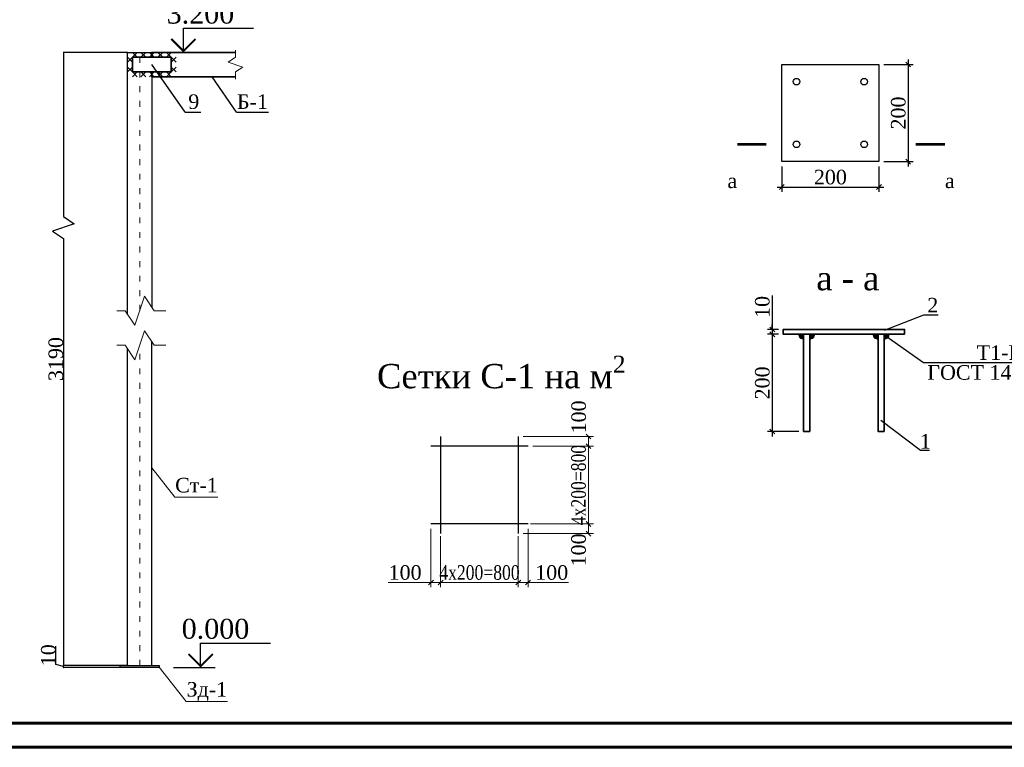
# Model space of a CAD drawing. Header units: millimetres. Extents: x 2063114 to 14983986, y -126020516 to 213791.
# Tile 16 of 256: x 2339845 to 2360128, y -1789001 to -1774023. Entities that reach past the tile are written whole.
import ezdxf
from ezdxf.enums import TextEntityAlignment as Align

# ---------------------------------------------------------------- set-up
doc = ezdxf.new("R2010")
doc.units = ezdxf.units.MM
doc.linetypes.add('ACAD_ISO03W100', pattern=[30, 12, -18])
doc.layers.get('Defpoints').update_dxf_attribs({"color": 6, "lineweight": 35})
doc.layers.add('_print', color=6, linetype='Continuous', lineweight=60, plot=False)
doc.styles.add('seviyorum', font='times.ttf')
doc.styles.get("Standard").update_dxf_attribs({"font": 'arial.ttf'})
doc.styles.add('Times New Roman', font='times.ttf')
doc.dimstyles.new('25', dxfattribs={"dimscale": 100, "dimtxt": 2.5, "dimasz": 2, "dimexe": 1.25, "dimexo": 0.625, "dimtad": 1, "dimdec": 0, "dimlfac": 0.25, "dimtxsty": 'Standard', "dimblk": 'OBLIQUE', "dimcen": 2, "dimdle": 0.008, "dimclrd": 256, "dimclre": 256, "dimclrt": 256, "dimadec": 0, "dimazin": 0, "dimtfac": 1, "dimtdec": 0, "dimtmove": 1, "dimatfit": 2, "dimfxl": 1.25, "dimarcsym": 0})
doc.dimstyles.new('50 мал', dxfattribs={"dimtxt": 250, "dimasz": 100, "dimexe": 100, "dimexo": 100, "dimgap": 50, "dimtad": 1, "dimdec": 0, "dimlfac": 0.5, "dimtxsty": 'Standard', "dimblk": 'OBLIQUE', "dimcen": 100, "dimadec": 0, "dimazin": 0, "dimtfac": 1, "dimtdec": 0, "dimtmove": 1, "dimatfit": 3, "dimldrblk": 'NONE', "dimfxl": 1, "dimlwd": 15, "dimlwe": 18, "dimarcsym": 0})
doc.dimstyles.new('Copy(2) of STANDARD', dxfattribs={"dimtxt": 250, "dimasz": 100, "dimexe": 100, "dimexo": 100, "dimgap": 50, "dimtad": 1, "dimdec": 4, "dimlfac": 0.5, "dimdsep": 46, "dimlunit": 6, "dimtxsty": 'Standard', "dimblk1": 'OBLIQUE', "dimblk2": 'OBLIQUE', "dimsah": 1, "dimcen": 250, "dimdle": 100, "dimadec": 0, "dimazin": 0, "dimtfac": 1, "dimtdec": 4, "dimtmove": 0, "dimatfit": 3, "dimldrblk": 'OBLIQUE', "dimfxl": 1, "dimtolj": 1, "dimtzin": 0, "dimarcsym": 0})

# ---------------------------------------------------------------- blocks, each defined once
blk = doc.blocks.new('_Oblique')
at = {"color": 0, "linetype": 'ByBlock', "lineweight": -2}
blk.add_line((-0.5, -0.5), (0.5, 0.5), dxfattribs=at)
blk = doc.blocks.new('*D1343')
at = {"color": 0, "lineweight": -2, "ltscale": 300, "transparency": 16777216}
for p, q in [((2357646, -1774944), (2358249, -1774944)), ((2358149, -1774844), (2358149, -1777044)), ((2357646, -1776944), (2358249, -1776944))]:
    blk.add_line(p, q, dxfattribs=at)
at = {"layer": 'Defpoints', "color": 0, "lineweight": 30, "ltscale": 300, "transparency": 16777216}
for p in [(2357546, -1774944), (2357546, -1776944), (2358149, -1776944)]:
    blk.add_point(p, dxfattribs=at)
at = {"color": 0, "lineweight": -2, "ltscale": 300, "transparency": 16777216, "xscale": 100, "yscale": 100, "zscale": 100}
for p, rotation in [((2358149, -1774944), 90), ((2358149, -1776944), 270)]:
    blk.add_blockref('_Oblique', p, dxfattribs=dict(at, rotation=rotation))
at = {"ltscale": 300, "transparency": 16777216, "insert": (2357946, -1775944), "char_height": 300, "attachment_point": 5, "rotation": 90, "style": 'Times New Roman'}
blk.add_mtext('\\A1;200', dxfattribs=at)
blk = doc.blocks.new('*D1344')
at = {"color": 0, "lineweight": -2, "ltscale": 300, "transparency": 16777216}
for p, q in [((2355546, -1777044), (2355546, -1777567)), ((2357546, -1777044), (2357546, -1777567)), ((2355446, -1777467), (2357646, -1777467))]:
    blk.add_line(p, q, dxfattribs=at)
at = {"layer": 'Defpoints', "color": 0, "lineweight": 30, "ltscale": 300, "transparency": 16777216}
for p in [(2355546, -1776944), (2357546, -1776944), (2357546, -1777467)]:
    blk.add_point(p, dxfattribs=at)
at = {"color": 0, "lineweight": -2, "ltscale": 300, "transparency": 16777216, "xscale": 100, "yscale": 100, "zscale": 100, "rotation": 180}
blk.add_blockref('_Oblique', (2355546, -1777467), dxfattribs=at)
at = {"color": 0, "lineweight": -2, "ltscale": 300, "transparency": 16777216, "xscale": 100, "yscale": 100, "zscale": 100}
blk.add_blockref('_Oblique', (2357546, -1777467), dxfattribs=at)
at = {"ltscale": 300, "transparency": 16777216, "insert": (2356546, -1777265), "char_height": 300, "attachment_point": 5, "style": 'Times New Roman'}
blk.add_mtext('\\A1;200', dxfattribs=at)
blk = doc.blocks.new('*D1345')
at = {"color": 0, "lineweight": -2, "ltscale": 300, "transparency": 16777216}
for p, q in [((2355348, -1780400), (2355348, -1782600)), ((2355474, -1780500), (2355248, -1780500)), ((2355895, -1782500), (2355248, -1782500))]:
    blk.add_line(p, q, dxfattribs=at)
at = {"layer": 'Defpoints', "color": 0, "lineweight": 30, "ltscale": 300, "transparency": 16777216}
for p in [(2355574, -1780500), (2355348, -1782500), (2355995, -1782500)]:
    blk.add_point(p, dxfattribs=at)
at = {"color": 0, "lineweight": -2, "ltscale": 300, "transparency": 16777216, "xscale": 100, "yscale": 100, "zscale": 100}
for p, rotation in [((2355348, -1780500), 90), ((2355348, -1782500), 270)]:
    blk.add_blockref('_Oblique', p, dxfattribs=dict(at, rotation=rotation))
at = {"ltscale": 300, "transparency": 16777216, "insert": (2355145, -1781500), "char_height": 300, "attachment_point": 5, "rotation": 90, "style": 'Times New Roman'}
blk.add_mtext('\\A1;200', dxfattribs=at)
blk = doc.blocks.new('*D1346')
at = {"color": 0, "lineweight": -2, "ltscale": 300, "transparency": 16777216}
for p, q in [((2355348, -1779698), (2355348, -1780400)), ((2355474, -1780400), (2355248, -1780400)), ((2355348, -1780400), (2355348, -1780300)), ((2355348, -1780400), (2355348, -1780500)), ((2355348, -1780400), (2355348, -1780500)), ((2355474, -1780500), (2355248, -1780500)), ((2355348, -1780500), (2355348, -1780600))]:
    blk.add_line(p, q, dxfattribs=at)
at = {"layer": 'Defpoints', "color": 0, "lineweight": 30, "ltscale": 300, "transparency": 16777216}
for p in [(2355574, -1780400), (2355348, -1780500), (2355574, -1780500)]:
    blk.add_point(p, dxfattribs=at)
at = {"color": 0, "lineweight": -2, "ltscale": 300, "transparency": 16777216, "xscale": 100, "yscale": 100, "zscale": 100}
for p, rotation in [((2355348, -1780400), 270), ((2355348, -1780500), 90)]:
    blk.add_blockref('_Oblique', p, dxfattribs=dict(at, rotation=rotation))
at = {"ltscale": 300, "transparency": 16777216, "insert": (2355145, -1779936), "char_height": 300, "attachment_point": 5, "rotation": 90, "style": 'Times New Roman'}
blk.add_mtext('\\A1;10', dxfattribs=at)
blk = doc.blocks.new('*D1347')
at = {"color": 0, "lineweight": 18, "ltscale": 300, "transparency": 16777216}
for p, q in [((2348517, -1784653), (2348517, -1785708)), ((2350117, -1784703), (2350117, -1785708))]:
    blk.add_line(p, q, dxfattribs=at)
at = {"color": 0, "lineweight": 15, "ltscale": 300, "transparency": 16777216}
blk.add_line((2348517, -1785608), (2350117, -1785608), dxfattribs=at)
at = {"layer": 'Defpoints', "color": 0, "lineweight": 30, "ltscale": 300, "transparency": 16777216}
for p in [(2348517, -1784553), (2350117, -1784603), (2350117, -1785608)]:
    blk.add_point(p, dxfattribs=at)
at = {"color": 0, "lineweight": 15, "ltscale": 300, "transparency": 16777216, "xscale": 100, "yscale": 100, "zscale": 100, "rotation": 180}
blk.add_blockref('_Oblique', (2348517, -1785608), dxfattribs=at)
at = {"color": 0, "lineweight": 15, "ltscale": 300, "transparency": 16777216, "xscale": 100, "yscale": 100, "zscale": 100}
blk.add_blockref('_Oblique', (2350117, -1785608), dxfattribs=at)
at = {"ltscale": 300, "transparency": 16777216, "insert": (2349317, -1785405), "char_height": 300, "attachment_point": 5, "style": 'Times New Roman'}
blk.add_mtext('{\\W0.8;4x200=800}', dxfattribs=at)
blk = doc.blocks.new('_None')
blk = doc.blocks.new('*D1348')
at = {"color": 0, "lineweight": 18, "ltscale": 300, "transparency": 16777216}
for p, q in [((2350117, -1784653), (2350117, -1785708)), ((2350317, -1784503), (2350317, -1785708))]:
    blk.add_line(p, q, dxfattribs=at)
at = {"color": 0, "lineweight": 15, "ltscale": 300, "transparency": 16777216}
for p in [(2350117, -1785608), (2351154, -1785608)]:
    blk.add_line(p, (2350317, -1785608), dxfattribs=at)
at = {"layer": 'Defpoints', "color": 0, "lineweight": 30, "ltscale": 300, "transparency": 16777216}
for p in [(2350317, -1784403), (2350117, -1784553), (2350317, -1785608)]:
    blk.add_point(p, dxfattribs=at)
at = {"color": 0, "lineweight": 15, "ltscale": 300, "transparency": 16777216, "xscale": 100, "yscale": 100, "zscale": 100, "rotation": 180}
blk.add_blockref('_Oblique', (2350117, -1785608), dxfattribs=at)
at = {"color": 0, "lineweight": 15, "ltscale": 300, "transparency": 16777216, "xscale": 100, "yscale": 100, "zscale": 100}
blk.add_blockref('_Oblique', (2350317, -1785608), dxfattribs=at)
at = {"ltscale": 300, "transparency": 16777216, "insert": (2350805, -1785405), "char_height": 300, "attachment_point": 5, "style": 'Times New Roman'}
blk.add_mtext('100', dxfattribs=at)
blk = doc.blocks.new('*D1297')
at = {"color": 0, "lineweight": 18, "ltscale": 300, "transparency": 16777216}
for p, q in [((2348317, -1784503), (2348317, -1785708)), ((2348517, -1784653), (2348517, -1785708))]:
    blk.add_line(p, q, dxfattribs=at)
at = {"color": 0, "lineweight": 15, "ltscale": 300, "transparency": 16777216}
for p in [(2347437, -1785608), (2348517, -1785608)]:
    blk.add_line(p, (2348317, -1785608), dxfattribs=at)
at = {"layer": 'Defpoints', "color": 0, "lineweight": 30, "ltscale": 300, "transparency": 16777216}
for p in [(2348317, -1784403), (2348517, -1784553), (2348317, -1785608)]:
    blk.add_point(p, dxfattribs=at)
at = {"color": 0, "lineweight": 15, "ltscale": 300, "transparency": 16777216, "xscale": 100, "yscale": 100, "zscale": 100, "rotation": 180}
blk.add_blockref('_Oblique', (2348317, -1785608), dxfattribs=at)
at = {"color": 0, "lineweight": 15, "ltscale": 300, "transparency": 16777216, "xscale": 100, "yscale": 100, "zscale": 100}
blk.add_blockref('_Oblique', (2348517, -1785608), dxfattribs=at)
at = {"ltscale": 300, "transparency": 16777216, "insert": (2347785, -1785405), "char_height": 300, "attachment_point": 5, "style": 'Times New Roman'}
blk.add_mtext('100', dxfattribs=at)
blk = doc.blocks.new('*D1298')
at = {"color": 0, "lineweight": 18, "ltscale": 300, "transparency": 16777216}
for p, q in [((2350367, -1784403), (2351663, -1784403)), ((2350217, -1784603), (2351663, -1784603))]:
    blk.add_line(p, q, dxfattribs=at)
at = {"color": 0, "lineweight": 15, "ltscale": 300, "transparency": 16777216}
blk.add_line((2351563, -1784603), (2351563, -1784403), dxfattribs=at)
at = {"layer": 'Defpoints', "color": 0, "lineweight": 30, "ltscale": 300, "transparency": 16777216}
for p in [(2350267, -1784403), (2351563, -1784403), (2350117, -1784603)]:
    blk.add_point(p, dxfattribs=at)
at = {"color": 0, "lineweight": 15, "ltscale": 300, "transparency": 16777216, "xscale": 100, "yscale": 100, "zscale": 100}
for p, rotation in [((2351563, -1784403), 90), ((2351563, -1784603), 270)]:
    blk.add_blockref('_Oblique', p, dxfattribs=dict(at, rotation=rotation))
at = {"ltscale": 300, "transparency": 16777216, "insert": (2351360, -1784938), "char_height": 300, "attachment_point": 5, "rotation": 90, "style": 'Times New Roman'}
blk.add_mtext('100', dxfattribs=at)
blk = doc.blocks.new('*D1299')
at = {"color": 0, "lineweight": 18, "ltscale": 300, "transparency": 16777216}
for p, q in [((2350417, -1782803), (2351663, -1782803)), ((2350417, -1784403), (2351663, -1784403))]:
    blk.add_line(p, q, dxfattribs=at)
at = {"color": 0, "lineweight": 15, "ltscale": 300, "transparency": 16777216}
blk.add_line((2351563, -1784403), (2351563, -1782803), dxfattribs=at)
at = {"layer": 'Defpoints', "color": 0, "lineweight": 30, "ltscale": 300, "transparency": 16777216}
for p in [(2350317, -1782803), (2351563, -1782803), (2350317, -1784403)]:
    blk.add_point(p, dxfattribs=at)
at = {"color": 0, "lineweight": 15, "ltscale": 300, "transparency": 16777216, "xscale": 100, "yscale": 100, "zscale": 100}
for p, rotation in [((2351563, -1782803), 90), ((2351563, -1784403), 270)]:
    blk.add_blockref('_Oblique', p, dxfattribs=dict(at, rotation=rotation))
at = {"ltscale": 300, "transparency": 16777216, "insert": (2351360, -1783603), "char_height": 300, "attachment_point": 5, "rotation": 90, "style": 'Times New Roman'}
blk.add_mtext('{\\W0.8;4x200=800}', dxfattribs=at)
blk = doc.blocks.new('*D1349')
at = {"color": 0, "lineweight": 18, "ltscale": 300, "transparency": 16777216}
for p, q in [((2350217, -1782603), (2351663, -1782603)), ((2350417, -1782803), (2351663, -1782803))]:
    blk.add_line(p, q, dxfattribs=at)
at = {"color": 0, "lineweight": 15, "ltscale": 300, "transparency": 16777216}
blk.add_line((2351563, -1782803), (2351563, -1782603), dxfattribs=at)
at = {"layer": 'Defpoints', "color": 0, "lineweight": 30, "ltscale": 300, "transparency": 16777216}
for p in [(2350117, -1782603), (2351563, -1782603), (2350317, -1782803)]:
    blk.add_point(p, dxfattribs=at)
at = {"color": 0, "lineweight": 15, "ltscale": 300, "transparency": 16777216, "xscale": 100, "yscale": 100, "zscale": 100}
for p, rotation in [((2351563, -1782603), 90), ((2351563, -1782803), 270)]:
    blk.add_blockref('_Oblique', p, dxfattribs=dict(at, rotation=rotation))
at = {"ltscale": 300, "transparency": 16777216, "insert": (2351362, -1782200), "char_height": 300, "attachment_point": 5, "rotation": 90, "style": 'Times New Roman'}
blk.add_mtext('100', dxfattribs=at)
blk = doc.blocks.new('*D1337')
at = {"lineweight": -2, "ltscale": 300, "transparency": 16777216}
for p, q in [((2342067, -1774697), (2340744, -1774697)), ((2340745, -1774697), (2340745, -1778074)), ((2340745, -1778074), (2340970, -1778224)), ((2340970, -1778224), (2340520, -1778374)), ((2340520, -1778374), (2340745, -1778524)), ((2340745, -1778524), (2340745, -1787321)), ((2342077, -1787321), (2340744, -1787321))]:
    blk.add_line(p, q, dxfattribs=at)
at = {"layer": 'Defpoints', "color": 0, "lineweight": 30, "ltscale": 300, "transparency": 16777216}
for p in [(2342067, -1774697), (2340745, -1787321), (2342077, -1787321)]:
    blk.add_point(p, dxfattribs=at)
at = {"lineweight": -2, "ltscale": 300, "transparency": 16777216, "xscale": 2, "yscale": 2, "zscale": 2}
for p, rotation in [((2340745, -1774697), 90), ((2340745, -1787321), 270)]:
    blk.add_blockref('_Oblique', p, dxfattribs=dict(at, rotation=rotation))
at = {"ltscale": 300, "transparency": 16777216, "insert": (2340591, -1781009), "char_height": 300, "attachment_point": 5, "rotation": 90, "style": 'Times New Roman'}
blk.add_mtext('3190', dxfattribs=at)
blk = doc.blocks.new('vcBlockPos')
at = {"color": 0, "linetype": 'ByBlock', "lineweight": -2}
blk.add_attdef('ПОЗИЦИЯ', text='', height=300, dxfattribs=at).set_placement((0, 0), align=Align.BOTTOM_CENTER)
at = {"color": 0, "linetype": 'ByBlock', "lineweight": -2, "flags": 1}
blk.add_attdef('КОЛИЧЕСТВО', text='', height=300, dxfattribs=at).set_placement((0, 0), align=Align.RIGHT)
at = {"color": 0, "linetype": 'ByBlock', "lineweight": -2}
blk.add_attdef('НТЕКСТ', text='', height=300, dxfattribs=at).set_placement((0, 0), align=Align.TOP_CENTER)
blk = doc.blocks.new('*U123')
at = {"color": 0, "linetype": 'ByBlock', "lineweight": -2}
blk.add_line((-3, 0), (-11.56, 0), dxfattribs=at)
blk.add_lwpolyline([(-8.56, 0), (-8.56, 5), (-22.98, 5)], dxfattribs=at)
at = {"color": 0, "linetype": 'ByBlock', "lineweight": -2, "const_width": 0.4}
blk.add_lwpolyline([(-6.06, 2.78), (-8.56, 0.28), (-11.06, 2.78)], dxfattribs=at)
at = {"color": 0, "linetype": 'ByBlock', "lineweight": -2, "style": 'seviyorum'}
blk.add_attdef('ОТМЕТКА', text='', height=4.1, dxfattribs=at).set_placement((-11.54, 7.99), align=Align.MIDDLE_CENTER)
at = {"color": 0, "linetype": 'ByBlock', "lineweight": -2, "oblique": 15}
blk.add_attdef('НТЕКСТ', text='', height=3, dxfattribs=at).set_placement((-19.81, 2.5), align=Align.MIDDLE_CENTER)
blk = doc.blocks.new('*U124')
at = {"color": 0, "linetype": 'ByBlock', "lineweight": -2}
blk.add_line((-3, 0), (-8.27, 0), dxfattribs=at)
blk.add_lwpolyline([(-5.27, 0), (-5.27, 5), (-19.7, 5)], dxfattribs=at)
at = {"color": 0, "linetype": 'ByBlock', "lineweight": -2, "const_width": 0.4}
blk.add_lwpolyline([(-2.77, 2.78), (-5.27, 0.28), (-7.77, 2.78)], dxfattribs=at)
at = {"color": 0, "linetype": 'ByBlock', "lineweight": -2, "style": 'seviyorum'}
blk.add_attdef('ОТМЕТКА', text='', height=4.1, dxfattribs=at).set_placement((-8.74, 7.99), align=Align.MIDDLE_CENTER)
at = {"color": 0, "linetype": 'ByBlock', "lineweight": -2, "oblique": 15}
blk.add_attdef('НТЕКСТ', text='', height=3, dxfattribs=at).set_placement((-16.52, 2.5), align=Align.MIDDLE_CENTER)
blk = doc.blocks.new('*D1336')
at = {"lineweight": -2, "ltscale": 300, "transparency": 16777216}
for p, q in [((2340590, -1787295), (2340590, -1786918)), ((2340745, -1787341), (2340590, -1787295)), ((2341917, -1787321), (2340744, -1787321)), ((2340745, -1787361), (2340745, -1787321)), ((2341917, -1787361), (2340744, -1787361))]:
    blk.add_line(p, q, dxfattribs=at)
at = {"layer": 'Defpoints', "color": 0, "lineweight": 30, "ltscale": 300, "transparency": 16777216}
for p in [(2340745, -1787321), (2341917, -1787321), (2341917, -1787361)]:
    blk.add_point(p, dxfattribs=at)
at = {"lineweight": -2, "ltscale": 300, "transparency": 16777216, "xscale": 2, "yscale": 2, "zscale": 2}
for p, rotation in [((2340745, -1787321), 90), ((2340745, -1787361), 270)]:
    blk.add_blockref('_Oblique', p, dxfattribs=dict(at, rotation=rotation))
at = {"ltscale": 300, "transparency": 16777216, "insert": (2340437, -1787106), "char_height": 300, "attachment_point": 5, "rotation": 90, "style": 'Times New Roman'}
blk.add_mtext('10', dxfattribs=at)
blk = doc.blocks.new('*U119')
at = {"color": 0, "lineweight": -2}
for p, q in [((0, 0), (100, 100)), ((100, 0), (0, 100)), ((175, 0), (275, 100)), ((275, 0), (175, 100)), ((350, 0), (450, 100)), ((450, 0), (350, 100)), ((525, 0), (625, 100)), ((625, 0), (525, 100)), ((700, 0), (800, 100)), ((800, 0), (700, 100))]:
    blk.add_line(p, q, dxfattribs=at)
blk = doc.blocks.new('*U120')
at = {"color": 0, "lineweight": -2}
for p, q in [((0, 0), (100, -100)), ((0, -100), (100, 0)), ((0, -200), (100, -300)), ((0, -300), (100, -200))]:
    blk.add_line(p, q, dxfattribs=at)
blk = doc.blocks.new('*U121')
at = {"color": 0, "lineweight": -2}
for p, q in [((-700, 0), (-800, -100)), ((-800, 0), (-700, -100)), ((-525, 0), (-625, -100)), ((-625, 0), (-525, -100)), ((-350, 0), (-450, -100)), ((-450, 0), (-350, -100)), ((-175, 0), (-275, -100)), ((-275, 0), (-175, -100)), ((0, 0), (-100, -100)), ((-100, 0), (0, -100))]:
    blk.add_line(p, q, dxfattribs=at)
blk = doc.blocks.new('*U122')
at = {"color": 0, "lineweight": -2}
for p, q in [((0, 200), (-100, 300)), ((0, 300), (-100, 200)), ((0, 0), (-100, 100)), ((0, 100), (-100, 0))]:
    blk.add_line(p, q, dxfattribs=at)
blk = doc.blocks.new('*U1590')
at = {"color": 0, "ltscale": 25}
blk.add_lwpolyline([(-59400, 42000), (0, 42000), (0, 0), (-59400, 0)], close=True, dxfattribs=at)
at = {"color": 0, "lineweight": 60, "ltscale": 25}
blk.add_lwpolyline([(-57400, 41500), (-500, 41500), (-500, 500), (-57400, 500)], close=True, dxfattribs=at)

msp = doc.modelspace()

# ---------------------------------------------------------------- hatches: boundary and pattern name
at = {"lineweight": 20}
h = msp.add_hatch(color=256, dxfattribs=at)
edge = h.paths.add_edge_path()
edge.add_line((2355995.14075, -1780519.97746), (2355995.14075, -1780599.62354))
edge.add_arc((2355986.17081, -1780509.03589), 91.03067, 174.345033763, 275.654966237, ccw=False)
edge.add_line((2355895.58316, -1780500.06594), (2355975.22924, -1780500.06594))
edge.add_line((2355975.22924, -1780500.06594), (2355995.14075, -1780519.97746))
h = msp.add_hatch(color=256, dxfattribs=at)
edge = h.paths.add_edge_path()
edge.add_line((2356120.16959, -1780519.97746), (2356120.16959, -1780599.62354))
edge.add_arc((2356129.13953, -1780509.03589), 91.03067, 264.345033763, 365.654966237)
edge.add_line((2356219.72718, -1780500.06594), (2356140.08111, -1780500.06594))
edge.add_line((2356140.08111, -1780500.06594), (2356120.16959, -1780519.97746))
h = msp.add_hatch(color=256, dxfattribs=at)
edge = h.paths.add_edge_path()
edge.add_line((2357527.46239, -1780519.97746), (2357527.46239, -1780599.62354))
edge.add_arc((2357518.49245, -1780509.03589), 91.03067, 174.345033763, 275.654966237, ccw=False)
edge.add_line((2357427.9048, -1780500.06594), (2357507.55087, -1780500.06594))
edge.add_line((2357507.55087, -1780500.06594), (2357527.46239, -1780519.97746))
h = msp.add_hatch(color=256, dxfattribs=at)
edge = h.paths.add_edge_path()
edge.add_line((2357652.49123, -1780519.97746), (2357652.49123, -1780599.62354))
edge.add_arc((2357661.46117, -1780509.03589), 91.03067, 264.345033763, 365.654966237)
edge.add_line((2357752.04882, -1780500.06594), (2357672.40275, -1780500.06594))
edge.add_line((2357672.40275, -1780500.06594), (2357652.49123, -1780519.97746))

# ---------------------------------------------------------------- linework, layer by layer
at = {"color": 6, "linetype": 'ACAD_ISO03W100', "lineweight": 0, "ltscale": 10}
for p, q in [((2342317.24886, -1780014.17266), (2342317.24886, -1774696.97358)), ((2342317.24886, -1787320.97358), (2342317.24886, -1780726.44752))]:
    msp.add_line(p, q, dxfattribs=at)
at = {"linetype": 'ByBlock'}
for p, q in [((2343255.11473, -1775929.4102), (2342567.24886, -1774946.97358)), ((2344314.06496, -1775929.4102), (2343812.91426, -1775196.97358)), ((2343255.11473, -1775929.4102), (2343579.93186, -1775929.4102)), ((2344314.06496, -1775929.4102), (2344967.66551, -1775929.4102)), ((2358464.25197, -1780107.91315), (2357651.96421, -1780420.20552)), ((2358769.0728, -1780107.91315), (2358464.25197, -1780107.91315)), ((2358464.25197, -1781084.3853), (2357696.98544, -1780544.56015)), ((2361943.69891, -1781084.3853), (2358464.25197, -1781084.3853)), ((2358399.96945, -1782890.32847), (2357587.68169, -1782274.35755)), ((2358584.61846, -1782890.32847), (2358399.96945, -1782890.32847))]:
    msp.add_line(p, q, dxfattribs=at)
at = {"color": 1, "lineweight": 30}
for p, q in [((2342067.24886, -1787320.97358), (2342067.24886, -1780801.44752)), ((2342567.24886, -1787320.97358), (2342567.24886, -1780651.44752)), ((2342077.24886, -1787320.97358), (2342557.24886, -1787320.97358))]:
    msp.add_line(p, q, dxfattribs=at)
at = {"color": 5, "lineweight": 30, "ltscale": 0.5}
for p, q in [((2348517.4081, -1782602.96452), (2348517.4081, -1784602.96452)), ((2350117.4081, -1782602.96452), (2350117.4081, -1784602.96452)), ((2350317.4081, -1782802.96452), (2348317.4081, -1782802.96452)), ((2350317.4081, -1784402.96452), (2348317.4081, -1784402.96452))]:
    msp.add_line(p, q, dxfattribs=at)
at = {"color": 1, "lineweight": 30}
for points in [[(2342067.24886, -1780089.17266), (2342067.24886, -1774696.97358), (2342567.24886, -1774696.97358), (2342567.24886, -1774746.97358)], [(2342567.24886, -1775146.97358), (2342567.24886, -1779939.17266)]]:
    msp.add_lwpolyline(points, dxfattribs=at)
at = {"linetype": 'ByBlock', "lineweight": 35}
for points in [[(2344289.44801, -1774696.97358), (2342567.24886, -1774696.97358), (2342567.24886, -1774796.97358)], [(2342567.24886, -1775096.97358), (2342567.24886, -1775196.97358), (2344289.44801, -1775196.97358)]]:
    msp.add_lwpolyline(points, dxfattribs=at)
at = {"lineweight": 20}
msp.add_lwpolyline([(2344289.44801, -1774646.97358), (2344289.44801, -1774796.97358), (2344139.44801, -1774896.97358), (2344439.44801, -1774996.97358), (2344289.44801, -1775096.97358), (2344289.44801, -1775246.97358)], dxfattribs=at)
at = {"linetype": 'ByBlock', "lineweight": 35}
for points in [[(2342167.24886, -1775096.97358), (2342167.24886, -1774796.97358), (2342967.24886, -1774796.97358), (2342967.24886, -1775096.97358)], [(2358073.81591, -1780499.97059), (2358073.81591, -1780399.97059), (2355573.81607, -1780399.97133), (2355573.81607, -1780499.97133)], [(2355995.00772, -1782499.97132), (2355995.00772, -1780499.97133), (2356120.30347, -1780499.97133), (2356120.30347, -1782499.97132)], [(2357652.62468, -1782499.97132), (2357652.62468, -1780499.97133), (2357527.32894, -1780499.97133), (2357527.32894, -1782499.97132)]]:
    msp.add_lwpolyline(points, close=True, dxfattribs=at)
at = {"linetype": 'ByBlock', "lineweight": 30}
msp.add_lwpolyline([(2355545.58794, -1774943.66016), (2357545.58794, -1774943.66016), (2357545.58794, -1776943.66016), (2355545.58794, -1776943.66016)], close=True, dxfattribs=at)
at = {"linetype": 'ByBlock'}
for points in [[(2355225.54807, -1776588.95248, 60, 60, 0), (2354625.54807, -1776588.95248, 60, 60, 0), (2354825.54807, -1776588.95248, 0, 80, 0), (2354825.54807, -1776988.95248, 0, 0, 0), (2354825.54807, -1777588.95248, 0, 0, 0)], [(2358305.14759, -1776588.95248, 60, 60, 0), (2358905.14759, -1776588.95248, 60, 60, 0), (2358705.14759, -1776588.95248, 0, 80, 0), (2358705.14759, -1776988.95248, 0, 0, 0), (2358705.14759, -1777588.95248, 0, 0, 0)]]:
    msp.add_lwpolyline(points, format="xyseb", dxfattribs=at)
at = {"lineweight": 0}
for points in [[(2341848.20993, -1780014.17266), (2342017.24886, -1780014.17266), (2342217.24886, -1780314.17266), (2342417.24886, -1779714.17266), (2342617.24886, -1780014.17266), (2342854.7677, -1780014.17266)], [(2341848.20993, -1780726.44752), (2342017.24886, -1780726.44752), (2342217.24886, -1781026.44752), (2342417.24886, -1780426.44752), (2342617.24886, -1780726.44752), (2342854.7677, -1780726.44752)], [(2342567.24886, -1783248.37276), (2343043.94261, -1783854.14912), (2343929.58868, -1783854.14912)], [(2342717.24886, -1787353.16853), (2343275.47018, -1788057.6558), (2344127.08904, -1788057.6558)]]:
    msp.add_lwpolyline(points, dxfattribs=at)
at = {"lineweight": 20}
for points in [[(2355995.14075, -1780519.97746), (2355995.14075, -1780599.62354, -0.4732848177), (2355895.58316, -1780500.06594), (2355975.22924, -1780500.06594), (2355995.14075, -1780519.97746)], [(2356120.16959, -1780519.97746), (2356120.16959, -1780599.62354, 0.4732848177), (2356219.72718, -1780500.06594), (2356140.08111, -1780500.06594), (2356120.16959, -1780519.97746)], [(2357527.46239, -1780519.97746), (2357527.46239, -1780599.62354, -0.4732848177), (2357427.9048, -1780500.06594), (2357507.55087, -1780500.06594), (2357527.46239, -1780519.97746)], [(2357652.49123, -1780519.97746), (2357652.49123, -1780599.62354, 0.4732848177), (2357752.04882, -1780500.06594), (2357672.40275, -1780500.06594), (2357652.49123, -1780519.97746)]]:
    msp.add_lwpolyline(points, format="xyb", dxfattribs=at)
at = {"color": 1, "lineweight": 30}
msp.add_lwpolyline([(2342717.24886, -1787360.97358), (2341917.24886, -1787360.97358), (2341917.24886, -1787320.97358), (2342717.24886, -1787320.97358)], close=True, dxfattribs=at)
at = {"linetype": 'ByBlock', "lineweight": 30}
for centre in [(2355848.3879, -1775298.36783), (2357242.78799, -1775298.36783), (2355848.3879, -1776588.95248), (2357242.78799, -1776588.95248)]:
    msp.add_circle(centre, 67.65308, dxfattribs=at)
at = {"layer": '_print', "ltscale": 100}
msp.add_lwpolyline([(2379792.08613, -1789001.43901), (2320392.08613, -1789001.43901), (2320392.08613, -1747001.43901), (2379792.08613, -1747001.43901)], close=True, dxfattribs=at)

# ---------------------------------------------------------------- block references
msp.add_blockref('*U1590', (2379792.08613, -1789001.43901))
at = {"ltscale": 300}
ref = msp.add_blockref('*U124', (2342691.13296, -1774696.97358), dxfattribs=dict(at, xscale=-100, yscale=100, zscale=100))
ref.add_attrib('ОТМЕТКА', '3.200', dxfattribs={"color": 0, "linetype": 'ByBlock', "lineweight": -2, "height": 410, "style": 'seviyorum'}).set_placement((2343569.65961, -1773897.71036), align=Align.MIDDLE_CENTER)
at = {"lineweight": 20}
for name, p in [('*U119', (2342167.24886, -1774796.97358)), ('*U122', (2342167.24886, -1775096.97358)), ('*U120', (2342967.24886, -1774796.97358)), ('*U121', (2342967.24886, -1775096.97358))]:
    msp.add_blockref(name, p, dxfattribs=at)
at = {"ltscale": 300}
ref = msp.add_blockref('vcBlockPos', (2343432.13584, -1775929.4102), dxfattribs=dict(at, xscale=70, yscale=70, zscale=70))
ref.add_attrib('ПОЗИЦИЯ', '9', dxfattribs={"color": 0, "linetype": 'ByBlock', "lineweight": -2, "height": 300, "style": 'Times New Roman'}).set_placement((2343432.13584, -1775859.4102), align=Align.CENTER)
ref = msp.add_blockref('vcBlockPos', (2344640.86523, -1775929.4102), dxfattribs=dict(at, xscale=70, yscale=70, zscale=70))
ref.add_attrib('ПОЗИЦИЯ', 'Б-1', dxfattribs={"color": 0, "linetype": 'ByBlock', "lineweight": -2, "height": 300, "style": 'Times New Roman'}).set_placement((2344640.86523, -1775859.4102), align=Align.CENTER)
ref = msp.add_blockref('vcBlockPos', (2343486.76565, -1783854.14912), dxfattribs=dict(at, xscale=100, yscale=100, zscale=100))
ref.add_attrib('ПОЗИЦИЯ', 'Ст-1', dxfattribs={"color": 0, "linetype": 'ByBlock', "lineweight": -2, "height": 300, "style": 'Times New Roman'}).set_placement((2343486.76565, -1783754.14912), align=Align.CENTER)
ref = msp.add_blockref('*U123', (2342717.24886, -1787360.97358), dxfattribs=dict(at, xscale=-100, yscale=100, zscale=100))
ref.add_attrib('ОТМЕТКА', '0.000', dxfattribs={"color": 0, "linetype": 'ByBlock', "lineweight": -2, "height": 410, "style": 'seviyorum'}).set_placement((2343879.13621, -1786561.71036), align=Align.MIDDLE_CENTER)
ref = msp.add_blockref('vcBlockPos', (2343701.27961, -1788057.6558), dxfattribs=dict(at, xscale=100, yscale=100, zscale=100))
ref.add_attrib('ПОЗИЦИЯ', 'Зд-1', dxfattribs={"color": 0, "linetype": 'ByBlock', "lineweight": -2, "height": 300, "style": 'Times New Roman'}).set_placement((2343701.27961, -1787957.6558), align=Align.CENTER)

# ---------------------------------------------------------------- texts
at = {"ltscale": 300, "style": 'Times New Roman'}
msp.add_text('а', height=300, dxfattribs=at).set_placement((2354625.54807, -1777188.95248), align=Align.TOP_RIGHT)
msp.add_text('а', height=300, dxfattribs=at).set_placement((2358905.14759, -1777188.95248), align=Align.TOP_LEFT)
at = {"style": 'Times New Roman'}
msp.add_text('а - а', height=500, dxfattribs=at).set_placement((2356254.78264, -1779593.09824))
at = {"ltscale": 300, "style": 'Times New Roman'}
for s, p in [('2', (2358541.93962, -1780049.68312)), ('Т1-РФ', (2359560.66257, -1781026.15527)), ('ГОСТ 14098-2014', (2358541.93962, -1781434.17367)), ('1', (2358387.52795, -1782852.11289))]:
    msp.add_text(s, height=300, dxfattribs=at).set_placement(p)
at = {"insert": (2347017.31208, -1780940.20454), "char_height": 500, "width": 5371.6234316, "attachment_point": 1, "style": 'Times New Roman'}
msp.add_mtext('\\A1;{\\C0; Сетки С-1 на м\\H0.7x;\\S2^ ;\\H1.42857x; }', dxfattribs=at)

# ---------------------------------------------------------------- dimensions: what is measured, and where the dimension line sits
at = {"ltscale": 300}
dim = msp.add_linear_dim(base=(2340745.04239, -1787320.97358), p1=(2342067.24886, -1774696.97358), p2=(2342077.24886, -1787320.97358), angle=90, text='3190', dimstyle='25', override={"dimscale": 1, "dimtxt": 300, "dimtxsty": 'Times New Roman', "dimclrt": 256}, dxfattribs=at)
dim.commit()
dim.dimension.update_dxf_attribs({"geometry": '*D1337', "text_midpoint": (2340591.38927, -1781008.97358)})
for base, p1, p2, dimstyle, override, picture, middle in [((2358148.77943, -1776943.66016), (2357545.58794, -1774943.66016), (2357545.58794, -1776943.66016), 'Copy(2) of STANDARD', {"dimtxt": 300, "dimdec": 0, "dimlfac": 0.1, "dimtxsty": 'Times New Roman', "dimclrt": 256, "dimtmove": 1}, '*D1343', (2357946.1839, -1775943.66016)), ((2355347.82504, -1782499.97132), (2355573.81818, -1780499.97133), (2355995.00772, -1782499.97132), 'Copy(2) of STANDARD', {"dimtxt": 300, "dimdec": 0, "dimlfac": 0.1, "dimtxsty": 'Times New Roman', "dimclrt": 256, "dimtmove": 1}, '*D1345', (2355145.22951, -1781499.97132)), ((2340745.04239, -1787320.97358), (2341917.24886, -1787360.97358), (2341917.24886, -1787320.97358), '25', {"dimscale": 1, "dimtxt": 300, "dimtxsty": 'Times New Roman', "dimclrt": 256}, '*D1336', (2340437.03883, -1787293.91367))]:
    dim = msp.add_linear_dim(base=base, p1=p1, p2=p2, angle=90, dimstyle=dimstyle, override=override, dxfattribs=at)
    dim.commit()
    dim.dimension.update_dxf_attribs({"geometry": picture, "text_midpoint": middle})
dim = msp.add_linear_dim(base=(2357545.58794, -1777467.24296), p1=(2355545.58794, -1776943.66016), p2=(2357545.58794, -1776943.66016), dimstyle='Copy(2) of STANDARD', override={"dimtxt": 300, "dimdec": 0, "dimlfac": 0.1, "dimtxsty": 'Times New Roman', "dimclrt": 256, "dimtmove": 1}, dxfattribs=at)
dim.commit()
dim.dimension.update_dxf_attribs({"geometry": '*D1344', "text_midpoint": (2356545.58794, -1777264.64743)})
for base, p1, p2, angle, dimstyle, override, picture, middle in [((2355347.82504, -1780499.97133), (2355573.81607, -1780399.97133), (2355573.81818, -1780499.97133), 90, 'Copy(2) of STANDARD', {"dimtxt": 300, "dimdec": 0, "dimlfac": 0.1, "dimtxsty": 'Times New Roman', "dimclrt": 256, "dimtmove": 1}, '*D1346', (2355339.82504, -1779935.92)), ((2351562.78003, -1782602.96452), (2350317.4081, -1782802.96452), (2350117.4081, -1782602.96452), 90, '50 мал', {"dimtxt": 300, "dimtxsty": 'Times New Roman', "dimclrt": 256}, '*D1349', (2351564.65503, -1782200.21604)), ((2348317.4081, -1785607.70454), (2348517.4081, -1784552.96452), (2348317.4081, -1784402.96452), 180, '50 мал', {"dimtxt": 300, "dimtxsty": 'Times New Roman', "dimclrt": 256}, '*D1297', (2347784.95301, -1785671.76101)), ((2351562.78003, -1784402.96452), (2350117.4081, -1784602.96452), (2350267.4081, -1784402.96452), 90, '50 мал', {"dimtxt": 300, "dimtxsty": 'Times New Roman', "dimclrt": 256}, '*D1298', (2351562.78003, -1784937.91034))]:
    dim = msp.add_linear_dim(base=base, p1=p1, p2=p2, angle=angle, dimstyle=dimstyle, override=override, dxfattribs=at)
    dim.commit()
    dim.dimension.update_dxf_attribs({"geometry": picture, "text_midpoint": middle, "dimtype": 160})
dim = msp.add_linear_dim(base=(2351562.78003, -1782802.96452), p1=(2350317.4081, -1784402.96452), p2=(2350317.4081, -1782802.96452), angle=90, text='{\\W0.8;4x200=<>}', dimstyle='50 мал', override={"dimtxt": 300, "dimtxsty": 'Times New Roman', "dimclrt": 256}, dxfattribs=at)
dim.commit()
dim.dimension.update_dxf_attribs({"geometry": '*D1299', "text_midpoint": (2351562.78003, -1783602.96452), "dimtype": 160})
dim = msp.add_linear_dim(base=(2350317.4081, -1785607.70454), p1=(2350117.4081, -1784552.96452), p2=(2350317.4081, -1784402.96452), dimstyle='50 мал', override={"dimtxt": 300, "dimtxsty": 'Times New Roman', "dimclrt": 256}, dxfattribs=at)
dim.commit()
dim.dimension.update_dxf_attribs({"geometry": '*D1348', "text_midpoint": (2350805.25935, -1785603.95454), "dimtype": 160})
dim = msp.add_linear_dim(base=(2350117.4081, -1785607.70454), p1=(2348517.4081, -1784552.96452), p2=(2350117.4081, -1784602.96452), text='{\\W0.8;4x200=<>}', dimstyle='50 мал', override={"dimtxt": 300, "dimtxsty": 'Times New Roman', "dimclrt": 256}, dxfattribs=at)
dim.commit()
dim.dimension.update_dxf_attribs({"geometry": '*D1347', "text_midpoint": (2349317.4081, -1785607.70454), "dimtype": 160})

doc.saveas('drawing.dxf')
